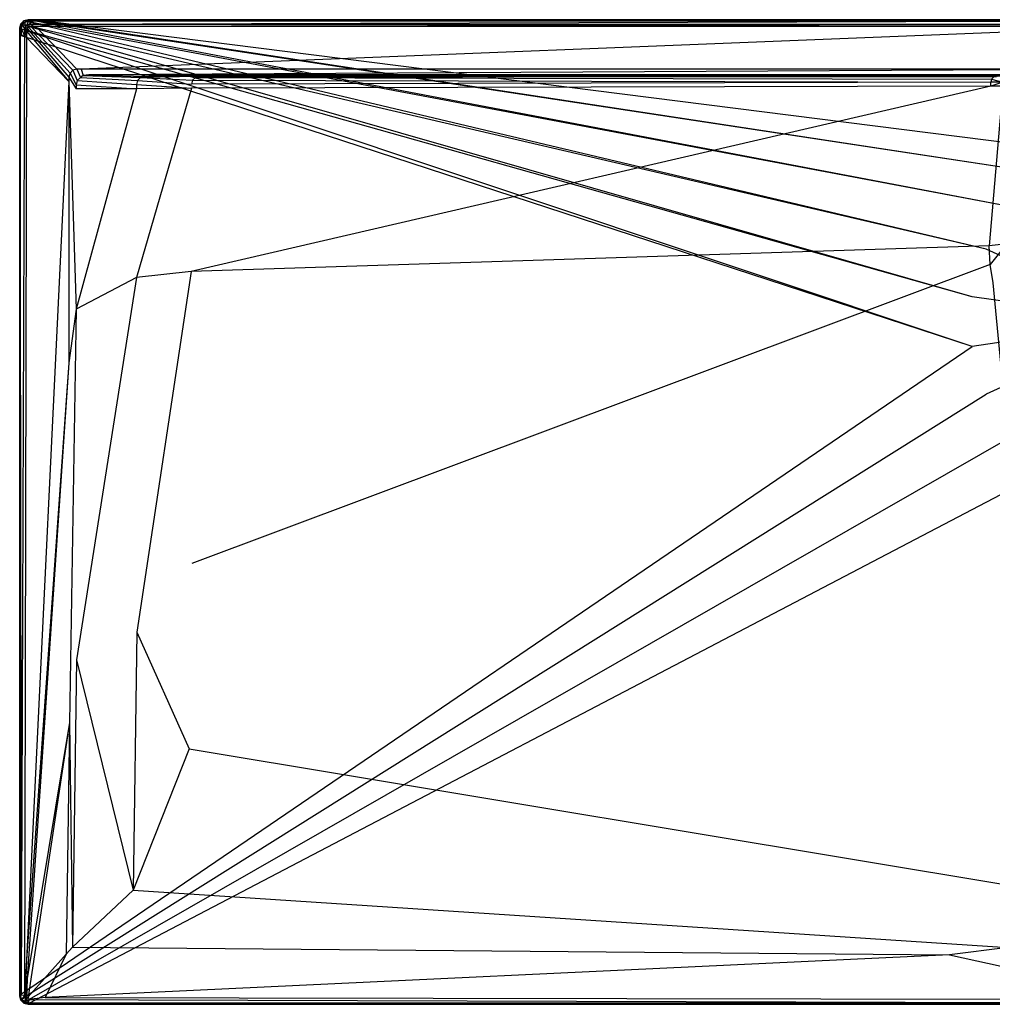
# Model space of a CAD drawing. Extents: x 0 to 1.6, y -0.7 to 0.
# Tile 1 of 8: x 0 to 0.69, y -0.7 to 0. Entities that reach past the tile are written whole.
import ezdxf

# ---------------------------------------------------------------- set-up
doc = ezdxf.new("R2010")
doc.units = 0
doc.layers.add('L1_WANNE_N_UDA1670ARA248V___0__', color=7, linetype='CONTINUOUS')

msp = doc.modelspace()

# ---------------------------------------------------------------- linework, layer by layer
at = {"layer": 'L1_WANNE_N_UDA1670ARA248V___0__', "color": 8}
for points, invisible_edges in [([(0.00301, -0.000809, 0.002101), (0.006019, 0, 0.043344), (0.006019, 0, 0.002101), (0.00301, -0.000809, 0.002101)], 13), ([(0.006019, 0, 0.043344), (0.00301, -0.000809, 0.002101), (0.00301, -0.000809, 0.043344), (0.006019, 0, 0.043344)], 14), ([(0.006019, 0), (0.003557, -0.001047), (0.00301, -0.000809), (0.006019, 0)], 13), ([(0.00301, -0.000809, 0.044495), (0.006019, 0, 0.043344), (0.00301, -0.000809, 0.043344), (0.00301, -0.000809, 0.044495)], 13), ([(0.006019, 0, 0.043344), (0.00301, -0.000809, 0.044495), (0.006019, 0, 0.044495), (0.006019, 0, 0.043344)], 14), ([(0.003567, -0.001779, 0.046974), (0.006019, 0, 0.044495), (0.00301, -0.000809, 0.044495), (0.003567, -0.001779, 0.046974)], 14), ([(0.00301, -0.000809), (0.006019, 0, 0.002101), (0.006019, 0), (0.00301, -0.000809)], 13), ([(0.006019, 0, 0.002101), (0.00301, -0.000809), (0.00301, -0.000809, 0.002101), (0.006019, 0, 0.002101)], 14), ([(0.003557, -0.001047), (0.006019, 0), (0.006609, -0.000198), (0.003557, -0.001047)], 14), ([(0.003567, -0.001779, 0.046974), (0.006156, -0.001045, 0.046974), (0.006019, 0, 0.044495), (0.003567, -0.001779, 0.046974)], 14), ([(0.006019, 0, 0.002101), (0.009779, 0), (0.006019, 0), (0.006019, 0, 0.002101)], 13), ([(0.009779, 0), (0.006019, 0, 0.002101), (0.009756, 0, 0.002101), (0.009779, 0)], 14), ([(0.009779, 0), (0.006609, -0.000198), (0.006019, 0), (0.009779, 0)], 13), ([(0.006019, 0, 0.002101), (0.009463, 0, 0.043338), (0.009756, 0, 0.002101), (0.006019, 0, 0.002101)], 13), ([(0.009463, 0, 0.043338), (0.006019, 0, 0.002101), (0.006019, 0, 0.043344), (0.009463, 0, 0.043338)], 14), ([(0.006019, 0, 0.043344), (0.009427, 0, 0.044495), (0.009463, 0, 0.043338), (0.006019, 0, 0.043344)], 13), ([(0.009427, 0, 0.044495), (0.006019, 0, 0.043344), (0.006019, 0, 0.044495), (0.009427, 0, 0.044495)], 14), ([(0.006156, -0.001045, 0.046974), (0.009427, 0, 0.044495), (0.006019, 0, 0.044495), (0.006156, -0.001045, 0.046974)], 13), ([(0.009427, 0, 0.044495), (0.006156, -0.001045, 0.046974), (0.009563, -0.001044, 0.046974), (0.009427, 0, 0.044495)], 14), ([(0.006609, -0.000198), (0.009779, 0), (0.010419, -0.000171), (0.006609, -0.000198)], 14), ([(0.009563, -0.001044, 0.046974), (0.799774, 0, 0.044495), (0.009427, 0, 0.044495), (0.009563, -0.001044, 0.046974)], 13), ([(0.799774, 0, 0.044495), (0.009463, 0, 0.043338), (0.009427, 0, 0.044495), (0.799774, 0, 0.044495)], 14), ([(0.799774, 0, 0.042676), (0.009756, 0, 0.002101), (0.009463, 0, 0.043338), (0.799774, 0, 0.042676)], 14), ([(0.009463, 0, 0.043338), (0.799774, 0, 0.044495), (0.799774, 0, 0.042676), (0.009463, 0, 0.043338)], 13), ([(0.799774, 0, 0.044495), (0.009563, -0.001044, 0.046974), (0.799774, -0.001032, 0.046974), (0.799774, 0, 0.044495)], 14), ([(0.009756, 0, 0.002101), (0.799774, 0), (0.009779, 0), (0.009756, 0, 0.002101)], 13), ([(0.799774, 0), (0.009756, 0, 0.002101), (0.799774, 0, 0.002053), (0.799774, 0)], 14), ([(0.009756, 0, 0.002101), (0.799774, 0, 0.042676), (0.799774, 0, 0.002053), (0.009756, 0, 0.002101)], 13), ([(0.799774, 0), (0.010419, -0.000171), (0.009779, 0), (0.799774, 0)], 13), ([(0.010419, -0.000171), (0.799774, 0), (0.799774, -0.000163), (0.010419, -0.000171)], 14), ([(0.000806, -0.003021, 0.043344), (0, -0.006041, 0.002101), (0, -0.006041, 0.043344), (0.000806, -0.003021, 0.043344)], 13), ([(0, -0.006041, 0.002101), (0.000806, -0.003021, 0.043344), (0.000806, -0.003021, 0.002101), (0, -0.006041, 0.002101)], 14), ([(0.000806, -0.003021), (0.000501, -0.006384), (0, -0.006041), (0.000806, -0.003021)], 13), ([(0, -0.006041, 0.044495), (0.000806, -0.003021, 0.043344), (0, -0.006041, 0.043344), (0, -0.006041, 0.044495)], 13), ([(0.000806, -0.003021, 0.043344), (0, -0.006041, 0.044495), (0.000806, -0.003021, 0.044495), (0.000806, -0.003021, 0.043344)], 14), ([(0.000806, -0.003021, 0.044495), (0, -0.006041, 0.044495), (0.001041, -0.006179, 0.046974), (0.000806, -0.003021, 0.044495)], 14), ([(0, -0.006041, 0.002101), (0.000806, -0.003021), (0, -0.006041), (0, -0.006041, 0.002101)], 13), ([(0.000806, -0.003021), (0, -0.006041, 0.002101), (0.000806, -0.003021, 0.002101), (0.000806, -0.003021)], 14), ([(0, -0.010856, 0.002101), (0, -0.006041), (0, -0.010856), (0, -0.010856, 0.002101)], 13), ([(0, -0.006041), (0, -0.010856, 0.002101), (0, -0.006041, 0.002101), (0, -0.006041)], 14), ([(0, -0.006041), (0.000501, -0.011253), (0, -0.010856), (0, -0.006041)], 13), ([(0.000501, -0.011253), (0, -0.006041), (0.000501, -0.006384), (0.000501, -0.011253)], 14), ([(0, -0.010856, 0.043344), (0, -0.006041, 0.002101), (0, -0.010856, 0.002101), (0, -0.010856, 0.043344)], 13), ([(0, -0.006041, 0.002101), (0, -0.010856, 0.043344), (0, -0.006041, 0.043344), (0, -0.006041, 0.002101)], 14), ([(0, -0.010856, 0.044495), (0.001041, -0.006179, 0.046974), (0, -0.006041, 0.044495), (0, -0.010856, 0.044495)], 14), ([(0, -0.006041, 0.044495), (0, -0.010856, 0.043344), (0, -0.010856, 0.044495), (0, -0.006041, 0.044495)], 13), ([(0, -0.010856, 0.043344), (0, -0.006041, 0.044495), (0, -0.006041, 0.043344), (0, -0.010856, 0.043344)], 14), ([(0.001041, -0.006179, 0.046974), (0, -0.010856, 0.044495), (0.001041, -0.010992, 0.046974), (0.001041, -0.006179, 0.046974)], 13), ([(0.000501, -0.006384), (0.000806, -0.003021), (0.001324, -0.003308), (0.000501, -0.006384)], 14), ([(0.001324, -0.003308), (0.677363, -0.19692), (0.000501, -0.006384), (0.001324, -0.003308)], 13), ([(0.000501, -0.006384), (0.677363, -0.232248), (0.000501, -0.011253), (0.000501, -0.006384)], 13), ([(0.677363, -0.232248), (0.000501, -0.006384), (0.677363, -0.19692), (0.677363, -0.232248)], 14), ([(0.00301, -0.000809, 0.043344), (0.000806, -0.003021, 0.002101), (0.000806, -0.003021, 0.043344), (0.00301, -0.000809, 0.043344)], 13), ([(0.000806, -0.003021, 0.002101), (0.00301, -0.000809, 0.043344), (0.00301, -0.000809, 0.002101), (0.000806, -0.003021, 0.002101)], 14), ([(0.00301, -0.000809), (0.001324, -0.003308), (0.000806, -0.003021), (0.00301, -0.000809)], 13), ([(0.000806, -0.003021, 0.044495), (0.00301, -0.000809, 0.043344), (0.000806, -0.003021, 0.043344), (0.000806, -0.003021, 0.044495)], 13), ([(0.00301, -0.000809, 0.043344), (0.000806, -0.003021, 0.044495), (0.00301, -0.000809, 0.044495), (0.00301, -0.000809, 0.043344)], 14), ([(0.000806, -0.003021, 0.044495), (0.003567, -0.001779, 0.046974), (0.00301, -0.000809, 0.044495), (0.000806, -0.003021, 0.044495)], 14), ([(0.000806, -0.003021, 0.002101), (0.00301, -0.000809), (0.000806, -0.003021), (0.000806, -0.003021, 0.002101)], 13), ([(0.00301, -0.000809), (0.000806, -0.003021, 0.002101), (0.00301, -0.000809, 0.002101), (0.00301, -0.000809)], 14), ([(0.003567, -0.001779, 0.046974), (0.000806, -0.003021, 0.044495), (0.001772, -0.00358, 0.046974), (0.003567, -0.001779, 0.046974)], 13), ([(0.000806, -0.003021, 0.044495), (0.001041, -0.006179, 0.046974), (0.001772, -0.00358, 0.046974), (0.000806, -0.003021, 0.044495)], 14), ([(0.003511, -0.006505, 0.048), (0.001772, -0.00358, 0.046974), (0.001041, -0.006179, 0.046974), (0.003511, -0.006505, 0.048)], 13), ([(0.003511, -0.011314, 0.048), (0.001041, -0.006179, 0.046974), (0.001041, -0.010992, 0.046974), (0.003511, -0.011314, 0.048)], 13), ([(0.001041, -0.006179, 0.046974), (0.003511, -0.011314, 0.048), (0.003511, -0.006505, 0.048), (0.001041, -0.006179, 0.046974)], 14), ([(0.001324, -0.003308), (0.00301, -0.000809), (0.003557, -0.001047), (0.001324, -0.003308)], 14), ([(0.003557, -0.001047), (0.68728, -0.163024), (0.001324, -0.003308), (0.003557, -0.001047)], 13), ([(0.677363, -0.19692), (0.001324, -0.003308), (0.68728, -0.163024), (0.677363, -0.19692)], 14), ([(0.003955, -0.004845, 0.048), (0.003567, -0.001779, 0.046974), (0.001772, -0.00358, 0.046974), (0.003955, -0.004845, 0.048)], 13), ([(0.001772, -0.00358, 0.046974), (0.003511, -0.006505, 0.048), (0.003955, -0.004845, 0.048), (0.001772, -0.00358, 0.046974)], 14), ([(0.004935, -0.008053, 0.048), (0.003955, -0.004845, 0.048), (0.003511, -0.006505, 0.048), (0.004935, -0.008053, 0.048)], 13), ([(0.004935, -0.012702, 0.048), (0.003511, -0.006505, 0.048), (0.003511, -0.011314, 0.048), (0.004935, -0.012702, 0.048)], 13), ([(0.003511, -0.006505, 0.048), (0.004935, -0.012702, 0.048), (0.004935, -0.008053, 0.048), (0.003511, -0.006505, 0.048)], 14), ([(0.006609, -0.000198), (0.70631, -0.133304), (0.003557, -0.001047), (0.006609, -0.000198)], 13), ([(0.68728, -0.163024), (0.003557, -0.001047), (0.70631, -0.133304), (0.68728, -0.163024)], 14), ([(0.004827, -0.003969, 0.048), (0.006156, -0.001045, 0.046974), (0.003567, -0.001779, 0.046974), (0.004827, -0.003969, 0.048)], 13), ([(0.003567, -0.001779, 0.046974), (0.003955, -0.004845, 0.048), (0.004827, -0.003969, 0.048), (0.003567, -0.001779, 0.046974)], 14), ([(0.005392, -0.00634, 0.048), (0.004827, -0.003969, 0.048), (0.003955, -0.004845, 0.048), (0.005392, -0.00634, 0.048)], 13), ([(0.003955, -0.004845, 0.048), (0.004935, -0.008053, 0.048), (0.005392, -0.00634, 0.048), (0.003955, -0.004845, 0.048)], 14), ([(0.006156, -0.001045, 0.046974), (0.004827, -0.003969, 0.048), (0.006482, -0.003524, 0.048), (0.006156, -0.001045, 0.046974)], 14), ([(0.006317, -0.005412, 0.048), (0.006482, -0.003524, 0.048), (0.004827, -0.003969, 0.048), (0.006317, -0.005412, 0.048)], 13), ([(0.004827, -0.003969, 0.048), (0.005392, -0.00634, 0.048), (0.006317, -0.005412, 0.048), (0.004827, -0.003969, 0.048)], 14), ([(0.035044, -0.040787, 0.048), (0.005392, -0.00634, 0.048), (0.004935, -0.008053, 0.048), (0.035044, -0.040787, 0.048)], 13), ([(0.0358, -0.037955, 0.048), (0.006317, -0.005412, 0.048), (0.005392, -0.00634, 0.048), (0.0358, -0.037955, 0.048)], 13), ([(0.005392, -0.00634, 0.048), (0.035044, -0.040787, 0.048), (0.0358, -0.037955, 0.048), (0.005392, -0.00634, 0.048)], 14), ([(0.006482, -0.003524, 0.048), (0.009563, -0.001044, 0.046974), (0.006156, -0.001045, 0.046974), (0.006482, -0.003524, 0.048)], 13), ([(0.006482, -0.003524, 0.048), (0.006317, -0.005412, 0.048), (0.008024, -0.004953, 0.048), (0.006482, -0.003524, 0.048)], 14), ([(0.037818, -0.035929, 0.048), (0.008024, -0.004953, 0.048), (0.006317, -0.005412, 0.048), (0.037818, -0.035929, 0.048)], 13), ([(0.006317, -0.005412, 0.048), (0.0358, -0.037955, 0.048), (0.037818, -0.035929, 0.048), (0.006317, -0.005412, 0.048)], 14), ([(0.009563, -0.001044, 0.046974), (0.006482, -0.003524, 0.048), (0.009885, -0.003524, 0.048), (0.009563, -0.001044, 0.046974)], 14), ([(0.008024, -0.004953, 0.048), (0.009885, -0.003524, 0.048), (0.006482, -0.003524, 0.048), (0.008024, -0.004953, 0.048)], 13), ([(0.010419, -0.000171), (0.732913, -0.11017), (0.006609, -0.000198), (0.010419, -0.000171)], 13), ([(0.70631, -0.133304), (0.006609, -0.000198), (0.732913, -0.11017), (0.70631, -0.133304)], 14), ([(0.009885, -0.003524, 0.048), (0.008024, -0.004953, 0.048), (0.011414, -0.004953, 0.048), (0.009885, -0.003524, 0.048)], 14), ([(0.04064, -0.035171, 0.048), (0.011414, -0.004953, 0.048), (0.008024, -0.004953, 0.048), (0.04064, -0.035171, 0.048)], 13), ([(0.008024, -0.004953, 0.048), (0.037818, -0.035929, 0.048), (0.04064, -0.035171, 0.048), (0.008024, -0.004953, 0.048)], 14), ([(0.009885, -0.003524, 0.048), (0.799774, -0.001032, 0.046974), (0.009563, -0.001044, 0.046974), (0.009885, -0.003524, 0.048)], 13), ([(0.799774, -0.001032, 0.046974), (0.009885, -0.003524, 0.048), (0.799774, -0.003524, 0.048), (0.799774, -0.001032, 0.046974)], 14), ([(0.011414, -0.004953, 0.048), (0.799774, -0.003524, 0.048), (0.009885, -0.003524, 0.048), (0.011414, -0.004953, 0.048)], 13), ([(0.799774, -0.000163), (0.764932, -0.095494), (0.010419, -0.000171), (0.799774, -0.000163)], 13), ([(0.732913, -0.11017), (0.010419, -0.000171), (0.764932, -0.095494), (0.732913, -0.11017)], 14), ([(0.799774, -0.003524, 0.048), (0.011414, -0.004953, 0.048), (0.799774, -0.004953, 0.048), (0.799774, -0.003524, 0.048)], 14), ([(0.043749, -0.035171, 0.048), (0.799774, -0.004953, 0.048), (0.011414, -0.004953, 0.048), (0.043749, -0.035171, 0.048)], 13), ([(0.011414, -0.004953, 0.048), (0.04064, -0.035171, 0.048), (0.043749, -0.035171, 0.048), (0.011414, -0.004953, 0.048)], 14), ([(0.799774, -0.004953, 0.048), (0.043749, -0.035171, 0.048), (0.799774, -0.035171, 0.048), (0.799774, -0.004953, 0.048)], 14), ([(0, -0.010856, 0.002101), (0, -0.693959), (0, -0.693959, 0.002101), (0, -0.010856, 0.002101)], 13), ([(0, -0.693959), (0, -0.010856, 0.002101), (0, -0.010856), (0, -0.693959)], 14), ([(0.000501, -0.011253), (0, -0.693959), (0, -0.010856), (0.000501, -0.011253)], 13), ([(0, -0.010856, 0.043344), (0, -0.693959, 0.002101), (0, -0.693959, 0.043344), (0, -0.010856, 0.043344)], 13), ([(0, -0.693959, 0.002101), (0, -0.010856, 0.043344), (0, -0.010856, 0.002101), (0, -0.693959, 0.002101)], 14), ([(0.001041, -0.693821, 0.046974), (0, -0.010856, 0.044495), (0, -0.693959, 0.044495), (0.001041, -0.693821, 0.046974)], 13), ([(0, -0.010856, 0.044495), (0.001041, -0.693821, 0.046974), (0.001041, -0.010992, 0.046974), (0, -0.010856, 0.044495)], 14), ([(0, -0.693959, 0.044495), (0, -0.010856, 0.043344), (0, -0.693959, 0.043344), (0, -0.693959, 0.044495)], 13), ([(0, -0.010856, 0.043344), (0, -0.693959, 0.044495), (0, -0.010856, 0.044495), (0, -0.010856, 0.043344)], 14), ([(0, -0.693959), (0.000501, -0.011253), (0.000519, -0.693001), (0, -0.693959)], 14), ([(0.677363, -0.232248), (0.000519, -0.693001), (0.000501, -0.011253), (0.677363, -0.232248)], 13), ([(0.001041, -0.693821, 0.046974), (0.003511, -0.011314, 0.048), (0.001041, -0.010992, 0.046974), (0.001041, -0.693821, 0.046974)], 13), ([(0.003511, -0.011314, 0.048), (0.001041, -0.693821, 0.046974), (0.003511, -0.693495, 0.048), (0.003511, -0.011314, 0.048)], 14), ([(0.003511, -0.693495, 0.048), (0.004935, -0.012702, 0.048), (0.003511, -0.011314, 0.048), (0.003511, -0.693495, 0.048)], 13), ([(0.004935, -0.012702, 0.048), (0.003511, -0.693495, 0.048), (0.004935, -0.668652, 0.048), (0.004935, -0.012702, 0.048)], 14), ([(0.035044, -0.043913, 0.048), (0.004935, -0.008053, 0.048), (0.004935, -0.012702, 0.048), (0.035044, -0.043913, 0.048)], 13), ([(0.004935, -0.008053, 0.048), (0.035044, -0.043913, 0.048), (0.035044, -0.040787, 0.048), (0.004935, -0.008053, 0.048)], 14), ([(0.004935, -0.668652, 0.048), (0.035044, -0.043913, 0.048), (0.004935, -0.012702, 0.048), (0.004935, -0.668652, 0.048)], 13), ([(0.040129, -0.046316, 0.048), (0.0358, -0.037955, 0.048), (0.035044, -0.040787, 0.048), (0.040129, -0.046316, 0.048)], 13), ([(0.040129, -0.049184, 0.048), (0.035044, -0.040787, 0.048), (0.035044, -0.043913, 0.048), (0.040129, -0.049184, 0.048)], 13), ([(0.035044, -0.040787, 0.048), (0.040129, -0.049184, 0.048), (0.040129, -0.046316, 0.048), (0.035044, -0.040787, 0.048)], 14), ([(0.040936, -0.043295, 0.048), (0.037818, -0.035929, 0.048), (0.0358, -0.037955, 0.048), (0.040936, -0.043295, 0.048)], 13), ([(0.0358, -0.037955, 0.048), (0.040129, -0.046316, 0.048), (0.040936, -0.043295, 0.048), (0.0358, -0.037955, 0.048)], 14), ([(0.043139, -0.041084, 0.048), (0.04064, -0.035171, 0.048), (0.037818, -0.035929, 0.048), (0.043139, -0.041084, 0.048)], 13), ([(0.037818, -0.035929, 0.048), (0.040936, -0.043295, 0.048), (0.043139, -0.041084, 0.048), (0.037818, -0.035929, 0.048)], 14), ([(0.04064, -0.035171, 0.048), (0.043139, -0.041084, 0.048), (0.045231, -0.039704, 0.048), (0.04064, -0.035171, 0.048)], 14), ([(0.045231, -0.039704, 0.048), (0.043749, -0.035171, 0.048), (0.04064, -0.035171, 0.048), (0.045231, -0.039704, 0.048)], 13), ([(0.083796, -0.043228, 0.047863), (0.043139, -0.041084, 0.048), (0.040936, -0.043295, 0.048), (0.083796, -0.043228, 0.047863)], 13), ([(0.08595, -0.041066, 0.047862), (0.045231, -0.039704, 0.048), (0.043139, -0.041084, 0.048), (0.08595, -0.041066, 0.047862)], 13), ([(0.043139, -0.041084, 0.048), (0.083796, -0.043228, 0.047863), (0.08595, -0.041066, 0.047862), (0.043139, -0.041084, 0.048)], 14), ([(0.04921, -0.039196, 0.048), (0.799774, -0.035171, 0.048), (0.043749, -0.035171, 0.048), (0.04921, -0.039196, 0.048)], 13), ([(0.043749, -0.035171, 0.048), (0.045231, -0.039704, 0.048), (0.04921, -0.039196, 0.048), (0.043749, -0.035171, 0.048)], 14), ([(0.088892, -0.040275, 0.047861), (0.04921, -0.039196, 0.048), (0.045231, -0.039704, 0.048), (0.088892, -0.040275, 0.047861)], 13), ([(0.045231, -0.039704, 0.048), (0.08595, -0.041066, 0.047862), (0.088892, -0.040275, 0.047861), (0.045231, -0.039704, 0.048)], 14), ([(0.799774, -0.035171, 0.048), (0.04921, -0.039196, 0.048), (0.799774, -0.0393, 0.048), (0.799774, -0.035171, 0.048)], 14), ([(0.799774, -0.0393, 0.048), (0.04921, -0.039196, 0.048), (0.799774, -0.040275, 0.047301), (0.799774, -0.0393, 0.048)], 14), ([(0.799774, -0.040275, 0.047301), (0.04921, -0.039196, 0.048), (0.091804, -0.039905, 0.047861), (0.799774, -0.040275, 0.047301)], 14), ([(0.04921, -0.039196, 0.048), (0.088892, -0.040275, 0.047861), (0.091804, -0.039905, 0.047861), (0.04921, -0.039196, 0.048)], 14), ([(0.12289, -0.043062, 0.046047), (0.08595, -0.041066, 0.047862), (0.083796, -0.043228, 0.047863), (0.12289, -0.043062, 0.046047)], 13), ([(0.1277, -0.040275, 0.046111), (0.088892, -0.040275, 0.047861), (0.08595, -0.041066, 0.047862), (0.1277, -0.040275, 0.046111)], 14), ([(0.1277, -0.040275, 0.046111), (0.08595, -0.041066, 0.047862), (0.124923, -0.041021, 0.046042), (0.1277, -0.040275, 0.046111)], 14), ([(0.08595, -0.041066, 0.047862), (0.12289, -0.043062, 0.046047), (0.124923, -0.041021, 0.046042), (0.08595, -0.041066, 0.047862)], 14), ([(0.130242, -0.039971, 0.046228), (0.091804, -0.039905, 0.047861), (0.088892, -0.040275, 0.047861), (0.130242, -0.039971, 0.046228)], 14), ([(0.130242, -0.039971, 0.046228), (0.088892, -0.040275, 0.047861), (0.1277, -0.040275, 0.046111), (0.130242, -0.039971, 0.046228)], 14), ([(0.091804, -0.039905, 0.047861), (0.799774, -0.040275, 0.04584), (0.799774, -0.040275, 0.047301), (0.091804, -0.039905, 0.047861)], 14), ([(0.091804, -0.039905, 0.047861), (0.130242, -0.039971, 0.046228), (0.799774, -0.040275, 0.04584), (0.091804, -0.039905, 0.047861)], 14), ([(0.691053, -0.04234, 0.038161), (0.124923, -0.041021, 0.046042), (0.12289, -0.043062, 0.046047), (0.691053, -0.04234, 0.038161)], 13), ([(0.694618, -0.040275, 0.038516), (0.1277, -0.040275, 0.046111), (0.124923, -0.041021, 0.046042), (0.694618, -0.040275, 0.038516)], 14), ([(0.694618, -0.040275, 0.038516), (0.124923, -0.041021, 0.046042), (0.69256, -0.040828, 0.038143), (0.694618, -0.040275, 0.038516)], 14), ([(0.124923, -0.041021, 0.046042), (0.691053, -0.04234, 0.038161), (0.69256, -0.040828, 0.038143), (0.124923, -0.041021, 0.046042)], 14), ([(0.695558, -0.04026, 0.039699), (0.130242, -0.039971, 0.046228), (0.1277, -0.040275, 0.046111), (0.695558, -0.04026, 0.039699)], 14), ([(0.1277, -0.040275, 0.046111), (0.694618, -0.040275, 0.038516), (0.695558, -0.04026, 0.039699), (0.1277, -0.040275, 0.046111)], 14), ([(0.130242, -0.039971, 0.046228), (0.799774, -0.040275, 0.040248), (0.799774, -0.040275, 0.04584), (0.130242, -0.039971, 0.046228)], 14), ([(0.130242, -0.039971, 0.046228), (0.695558, -0.04026, 0.039699), (0.799774, -0.040275, 0.040248), (0.130242, -0.039971, 0.046228)], 14), ([(0.699542, -0.042304, 0.037767), (0.69256, -0.040828, 0.038143), (0.691053, -0.04234, 0.038161), (0.699542, -0.042304, 0.037767)], 13), ([(0.035044, -0.043913, 0.048), (0.004935, -0.668652, 0.048), (0.035044, -0.244054, 0.048), (0.035044, -0.043913, 0.048)], 14), ([(0.040129, -0.205823, 0.048), (0.035044, -0.043913, 0.048), (0.035044, -0.244054, 0.048), (0.040129, -0.205823, 0.048)], 13), ([(0.035044, -0.043913, 0.048), (0.040129, -0.205823, 0.048), (0.040129, -0.049184, 0.048), (0.035044, -0.043913, 0.048)], 14), ([(0.083007, -0.046181, 0.047865), (0.040936, -0.043295, 0.048), (0.040129, -0.046316, 0.048), (0.083007, -0.046181, 0.047865)], 13), ([(0.040129, -0.046316, 0.048), (0.083007, -0.049053, 0.047867), (0.083007, -0.046181, 0.047865), (0.040129, -0.046316, 0.048)], 14), ([(0.083007, -0.049053, 0.047867), (0.040129, -0.046316, 0.048), (0.040129, -0.049184, 0.048), (0.083007, -0.049053, 0.047867)], 13), ([(0.040936, -0.043295, 0.048), (0.083007, -0.046181, 0.047865), (0.083796, -0.043228, 0.047863), (0.040936, -0.043295, 0.048)], 14), ([(0.122146, -0.045848, 0.046051), (0.083796, -0.043228, 0.047863), (0.083007, -0.046181, 0.047865), (0.122146, -0.045848, 0.046051)], 13), ([(0.083007, -0.046181, 0.047865), (0.122146, -0.04873, 0.04606), (0.122146, -0.045848, 0.046051), (0.083007, -0.046181, 0.047865)], 14), ([(0.122146, -0.04873, 0.04606), (0.083007, -0.046181, 0.047865), (0.083007, -0.049053, 0.047867), (0.122146, -0.04873, 0.04606)], 13), ([(0.122146, -0.04873, 0.04606), (0.083007, -0.049053, 0.047867), (0.083007, -0.183249, 0.047968), (0.122146, -0.04873, 0.04606)], 14), ([(0.122146, -0.04873, 0.04606), (0.083007, -0.183249, 0.047968), (0.121953, -0.179052, 0.046398), (0.122146, -0.04873, 0.04606)], 14), ([(0.083796, -0.043228, 0.047863), (0.122146, -0.045848, 0.046051), (0.12289, -0.043062, 0.046047), (0.083796, -0.043228, 0.047863)], 14), ([(0.690501, -0.047326, 0.038214), (0.122146, -0.04873, 0.04606), (0.121953, -0.179052, 0.046398), (0.690501, -0.047326, 0.038214)], 14), ([(0.690501, -0.047326, 0.038214), (0.121953, -0.179052, 0.046398), (0.689469, -0.160836, 0.039585), (0.690501, -0.047326, 0.038214)], 14), ([(0.690501, -0.044406, 0.038178), (0.12289, -0.043062, 0.046047), (0.122146, -0.045848, 0.046051), (0.690501, -0.044406, 0.038178)], 13), ([(0.690501, -0.044406, 0.038178), (0.122146, -0.045848, 0.046051), (0.122146, -0.04873, 0.04606), (0.690501, -0.044406, 0.038178)], 14), ([(0.690501, -0.047326, 0.038214), (0.690501, -0.044406, 0.038178), (0.122146, -0.04873, 0.04606), (0.690501, -0.047326, 0.038214)], 14), ([(0.12289, -0.043062, 0.046047), (0.690501, -0.044406, 0.038178), (0.691053, -0.04234, 0.038161), (0.12289, -0.043062, 0.046047)], 14), ([(0.699, -0.047256, 0.037822), (0.690501, -0.047326, 0.038214), (0.689469, -0.160836, 0.039585), (0.699, -0.047256, 0.037822)], 14), ([(0.699, -0.047256, 0.037822), (0.689469, -0.160836, 0.039585), (0.697926, -0.159925, 0.039244), (0.699, -0.047256, 0.037822)], 14), ([(0.699, -0.044334, 0.037784), (0.691053, -0.04234, 0.038161), (0.690501, -0.044406, 0.038178), (0.699, -0.044334, 0.037784)], 13), ([(0.690501, -0.047326, 0.038214), (0.699, -0.044334, 0.037784), (0.690501, -0.044406, 0.038178), (0.690501, -0.047326, 0.038214)], 13), ([(0.699, -0.044334, 0.037784), (0.690501, -0.047326, 0.038214), (0.699, -0.047256, 0.037822), (0.699, -0.044334, 0.037784)], 14), ([(0.691053, -0.04234, 0.038161), (0.699, -0.044334, 0.037784), (0.699542, -0.042304, 0.037767), (0.691053, -0.04234, 0.038161)], 14), ([(0.083007, -0.049053, 0.047867), (0.040129, -0.049184, 0.048), (0.040129, -0.205823, 0.048), (0.083007, -0.049053, 0.047867)], 14), ([(0.083007, -0.049053, 0.047867), (0.040129, -0.205823, 0.048), (0.083007, -0.183249, 0.047968), (0.083007, -0.049053, 0.047867)], 14), ([(0.799774, -0.214584), (0.68728, -0.163024), (0.70631, -0.133304), (0.799774, -0.214584)], 14), ([(0.689469, -0.160836, 0.039585), (0.121953, -0.179052, 0.046398), (0.122378, -0.386516, 0.046402), (0.689469, -0.160836, 0.039585)], 14), ([(0.690119, -0.173973, 0.0396), (0.689469, -0.160836, 0.039585), (0.122378, -0.386516, 0.046402), (0.690119, -0.173973, 0.0396)], 14), ([(0.697926, -0.159925, 0.039244), (0.689469, -0.160836, 0.039585), (0.690119, -0.173973, 0.0396), (0.697926, -0.159925, 0.039244)], 14), ([(0.698588, -0.163339, 0.03926), (0.697926, -0.159925, 0.039244), (0.690119, -0.173973, 0.0396), (0.698588, -0.163339, 0.03926)], 14), ([(0.799774, -0.214584), (0.677363, -0.19692), (0.68728, -0.163024), (0.799774, -0.214584)], 14), ([(0.698588, -0.163339, 0.03926), (0.690119, -0.173973, 0.0396), (0.69216, -0.187138, 0.039618), (0.698588, -0.163339, 0.03926)], 14), ([(0.690119, -0.173973, 0.0396), (0.122378, -0.386516, 0.046402), (0.120608, -0.518347, 0.046406), (0.690119, -0.173973, 0.0396)], 14), ([(0.69216, -0.187138, 0.039618), (0.690119, -0.173973, 0.0396), (0.120608, -0.518347, 0.046406), (0.69216, -0.187138, 0.039618)], 14), ([(0.083381, -0.435485, 0.047969), (0.121953, -0.179052, 0.046398), (0.083007, -0.183249, 0.047968), (0.083381, -0.435485, 0.047969)], 13), ([(0.121953, -0.179052, 0.046398), (0.083381, -0.435485, 0.047969), (0.122378, -0.386516, 0.046402), (0.121953, -0.179052, 0.046398)], 14), ([(0.040491, -0.455125, 0.048), (0.083007, -0.183249, 0.047968), (0.040129, -0.205823, 0.048), (0.040491, -0.455125, 0.048)], 13), ([(0.083007, -0.183249, 0.047968), (0.040491, -0.455125, 0.048), (0.083381, -0.435485, 0.047969), (0.083007, -0.183249, 0.047968)], 14), ([(0.72369, -0.518828, 0.046421), (0.69216, -0.187138, 0.039618), (0.120608, -0.518347, 0.046406), (0.72369, -0.518828, 0.046421)], 14), ([(0.799774, -0.214584), (0.677363, -0.232248), (0.677363, -0.19692), (0.799774, -0.214584)], 14), ([(0.035417, -0.499666, 0.048), (0.040129, -0.205823, 0.048), (0.035044, -0.244054, 0.048), (0.035417, -0.499666, 0.048)], 13), ([(0.040129, -0.205823, 0.048), (0.035417, -0.499666, 0.048), (0.040491, -0.455125, 0.048), (0.040129, -0.205823, 0.048)], 14), ([(0.799774, -0.214584), (0.68728, -0.266145), (0.677363, -0.232248), (0.799774, -0.214584)], 14), ([(0.799774, -0.214584), (0.70631, -0.295864), (0.68728, -0.266145), (0.799774, -0.214584)], 14), ([(0.000519, -0.693001), (0.677363, -0.232248), (0.68728, -0.266145), (0.000519, -0.693001)], 14), ([(0.005375, -0.681722, 0.048), (0.035044, -0.244054, 0.048), (0.004935, -0.668652, 0.048), (0.005375, -0.681722, 0.048)], 13), ([(0.035044, -0.244054, 0.048), (0.005375, -0.681722, 0.048), (0.035417, -0.499666, 0.048), (0.035044, -0.244054, 0.048)], 14), ([(0.68728, -0.266145), (0.001358, -0.69607), (0.000519, -0.693001), (0.68728, -0.266145)], 13), ([(0.001358, -0.69607), (0.68728, -0.266145), (0.70631, -0.295864), (0.001358, -0.69607)], 14), ([(0.70631, -0.295864), (0.003605, -0.698318), (0.001358, -0.69607), (0.70631, -0.295864)], 13), ([(0.003605, -0.698318), (0.70631, -0.295864), (0.732913, -0.318999), (0.003605, -0.698318)], 14), ([(0.732913, -0.318999), (0.006667, -0.699153), (0.003605, -0.698318), (0.732913, -0.318999)], 13), ([(0.006667, -0.699153), (0.732913, -0.318999), (0.764932, -0.333675), (0.006667, -0.699153)], 14), ([(0.764932, -0.333675), (0.799774, -0.699162), (0.006667, -0.699153), (0.764932, -0.333675)], 13), ([(0.083381, -0.435485, 0.047969), (0.120608, -0.518347, 0.046406), (0.122378, -0.386516, 0.046402), (0.083381, -0.435485, 0.047969)], 14), ([(0.040491, -0.455125, 0.048), (0.080734, -0.618962, 0.04797), (0.083381, -0.435485, 0.047969), (0.040491, -0.455125, 0.048)], 14), ([(0.120608, -0.518347, 0.046406), (0.083381, -0.435485, 0.047969), (0.080734, -0.618962, 0.04797), (0.120608, -0.518347, 0.046406)], 13), ([(0.035417, -0.499666, 0.048), (0.037548, -0.65926, 0.048), (0.040491, -0.455125, 0.048), (0.035417, -0.499666, 0.048)], 14), ([(0.080734, -0.618962, 0.04797), (0.040491, -0.455125, 0.048), (0.037548, -0.65926, 0.048), (0.080734, -0.618962, 0.04797)], 13), ([(0.006099, -0.694601, 0.048), (0.035417, -0.499666, 0.048), (0.005375, -0.681722, 0.048), (0.006099, -0.694601, 0.048)], 13), ([(0.035417, -0.499666, 0.048), (0.006099, -0.694601, 0.048), (0.033004, -0.664367, 0.048), (0.035417, -0.499666, 0.048)], 14), ([(0.037548, -0.65926, 0.048), (0.035417, -0.499666, 0.048), (0.033004, -0.664367, 0.048), (0.037548, -0.65926, 0.048)], 13), ([(0.727987, -0.619433, 0.047971), (0.120608, -0.518347, 0.046406), (0.080734, -0.618962, 0.04797), (0.727987, -0.619433, 0.047971)], 13), ([(0.120608, -0.518347, 0.046406), (0.727987, -0.619433, 0.047971), (0.72369, -0.518828, 0.046421), (0.120608, -0.518347, 0.046406)], 14), ([(0.702532, -0.659725, 0.048), (0.080734, -0.618962, 0.04797), (0.037548, -0.65926, 0.048), (0.702532, -0.659725, 0.048)], 13), ([(0.080734, -0.618962, 0.04797), (0.702532, -0.659725, 0.048), (0.727987, -0.619433, 0.047971), (0.080734, -0.618962, 0.04797)], 14), ([(0.018051, -0.695047, 0.048), (0.033004, -0.664367, 0.048), (0.006099, -0.694601, 0.048), (0.018051, -0.695047, 0.048)], 13), ([(0.033004, -0.664367, 0.048), (0.018051, -0.695047, 0.048), (0.661206, -0.664829, 0.048), (0.033004, -0.664367, 0.048)], 14), ([(0.799774, -0.695047, 0.048), (0.661206, -0.664829, 0.048), (0.018051, -0.695047, 0.048), (0.799774, -0.695047, 0.048)], 13), ([(0.661206, -0.664829, 0.048), (0.037548, -0.65926, 0.048), (0.033004, -0.664367, 0.048), (0.661206, -0.664829, 0.048)], 13), ([(0.037548, -0.65926, 0.048), (0.661206, -0.664829, 0.048), (0.702532, -0.659725, 0.048), (0.037548, -0.65926, 0.048)], 14), ([(0.799774, -0.664829, 0.048), (0.702532, -0.659725, 0.048), (0.661206, -0.664829, 0.048), (0.799774, -0.664829, 0.048)], 13), ([(0.661206, -0.664829, 0.048), (0.799774, -0.695047, 0.048), (0.799774, -0.664829, 0.048), (0.661206, -0.664829, 0.048)], 14), ([(0.003955, -0.695155, 0.048), (0.004935, -0.668652, 0.048), (0.003511, -0.693495, 0.048), (0.003955, -0.695155, 0.048)], 13), ([(0.004935, -0.668652, 0.048), (0.003955, -0.695155, 0.048), (0.005375, -0.681722, 0.048), (0.004935, -0.668652, 0.048)], 14), ([(0.004827, -0.696031, 0.048), (0.005375, -0.681722, 0.048), (0.003955, -0.695155, 0.048), (0.004827, -0.696031, 0.048)], 13), ([(0.005375, -0.681722, 0.048), (0.004827, -0.696031, 0.048), (0.006099, -0.694601, 0.048), (0.005375, -0.681722, 0.048)], 14), ([(0.000519, -0.693001), (0.000806, -0.696979), (0, -0.693959), (0.000519, -0.693001)], 13), ([(0.001041, -0.693821, 0.046974), (0, -0.693959, 0.044495), (0.001772, -0.69642, 0.046974), (0.001041, -0.693821, 0.046974)], 14), ([(0, -0.693959, 0.002101), (0.000806, -0.696979), (0.000806, -0.696979, 0.002101), (0, -0.693959, 0.002101)], 13), ([(0.000806, -0.696979), (0, -0.693959, 0.002101), (0, -0.693959), (0.000806, -0.696979)], 14), ([(0, -0.693959, 0.043344), (0.000806, -0.696979, 0.002101), (0.000806, -0.696979, 0.043344), (0, -0.693959, 0.043344)], 13), ([(0.000806, -0.696979, 0.002101), (0, -0.693959, 0.043344), (0, -0.693959, 0.002101), (0.000806, -0.696979, 0.002101)], 14), ([(0, -0.693959, 0.044495), (0.000806, -0.696979, 0.044495), (0.001772, -0.69642, 0.046974), (0, -0.693959, 0.044495)], 14), ([(0.000806, -0.696979, 0.044495), (0, -0.693959, 0.043344), (0.000806, -0.696979, 0.043344), (0.000806, -0.696979, 0.044495)], 13), ([(0, -0.693959, 0.043344), (0.000806, -0.696979, 0.044495), (0, -0.693959, 0.044495), (0, -0.693959, 0.043344)], 14), ([(0.000806, -0.696979), (0.000519, -0.693001), (0.001358, -0.69607), (0.000806, -0.696979)], 14), ([(0.001358, -0.69607), (0.00301, -0.699191), (0.000806, -0.696979), (0.001358, -0.69607)], 13), ([(0.000806, -0.696979, 0.044495), (0.003567, -0.698222, 0.046974), (0.001772, -0.69642, 0.046974), (0.000806, -0.696979, 0.044495)], 14), ([(0.000806, -0.696979, 0.002101), (0.00301, -0.699191), (0.00301, -0.699191, 0.002101), (0.000806, -0.696979, 0.002101)], 13), ([(0.00301, -0.699191), (0.000806, -0.696979, 0.002101), (0.000806, -0.696979), (0.00301, -0.699191)], 14), ([(0.000806, -0.696979, 0.043344), (0.00301, -0.699191, 0.002101), (0.00301, -0.699191, 0.043344), (0.000806, -0.696979, 0.043344)], 13), ([(0.00301, -0.699191, 0.002101), (0.000806, -0.696979, 0.043344), (0.000806, -0.696979, 0.002101), (0.00301, -0.699191, 0.002101)], 14), ([(0.003567, -0.698222, 0.046974), (0.000806, -0.696979, 0.044495), (0.00301, -0.699191, 0.044495), (0.003567, -0.698222, 0.046974)], 13), ([(0.00301, -0.699191, 0.044495), (0.000806, -0.696979, 0.043344), (0.00301, -0.699191, 0.043344), (0.00301, -0.699191, 0.044495)], 13), ([(0.000806, -0.696979, 0.043344), (0.00301, -0.699191, 0.044495), (0.000806, -0.696979, 0.044495), (0.000806, -0.696979, 0.043344)], 14), ([(0.001772, -0.69642, 0.046974), (0.003511, -0.693495, 0.048), (0.001041, -0.693821, 0.046974), (0.001772, -0.69642, 0.046974)], 13), ([(0.00301, -0.699191), (0.001358, -0.69607), (0.003605, -0.698318), (0.00301, -0.699191)], 14), ([(0.003511, -0.693495, 0.048), (0.001772, -0.69642, 0.046974), (0.003955, -0.695155, 0.048), (0.003511, -0.693495, 0.048)], 14), ([(0.003567, -0.698222, 0.046974), (0.003955, -0.695155, 0.048), (0.001772, -0.69642, 0.046974), (0.003567, -0.698222, 0.046974)], 13), ([(0.006156, -0.698955, 0.046974), (0.003567, -0.698222, 0.046974), (0.00301, -0.699191, 0.044495), (0.006156, -0.698955, 0.046974)], 14), ([(0.003605, -0.698318), (0.006019, -0.7), (0.00301, -0.699191), (0.003605, -0.698318)], 13), ([(0.006156, -0.698955, 0.046974), (0.00301, -0.699191, 0.044495), (0.006019, -0.7, 0.044495), (0.006156, -0.698955, 0.046974)], 14), ([(0.006019, -0.7), (0.00301, -0.699191, 0.002101), (0.00301, -0.699191), (0.006019, -0.7)], 13), ([(0.00301, -0.699191, 0.002101), (0.006019, -0.7), (0.006019, -0.7, 0.002101), (0.00301, -0.699191, 0.002101)], 14), ([(0.006019, -0.7, 0.043344), (0.00301, -0.699191, 0.002101), (0.006019, -0.7, 0.002101), (0.006019, -0.7, 0.043344)], 13), ([(0.00301, -0.699191, 0.002101), (0.006019, -0.7, 0.043344), (0.00301, -0.699191, 0.043344), (0.00301, -0.699191, 0.002101)], 14), ([(0.006019, -0.7, 0.044495), (0.00301, -0.699191, 0.043344), (0.006019, -0.7, 0.043344), (0.006019, -0.7, 0.044495)], 13), ([(0.00301, -0.699191, 0.043344), (0.006019, -0.7, 0.044495), (0.00301, -0.699191, 0.044495), (0.00301, -0.699191, 0.043344)], 14), ([(0.003955, -0.695155, 0.048), (0.003567, -0.698222, 0.046974), (0.004827, -0.696031, 0.048), (0.003955, -0.695155, 0.048)], 14), ([(0.006156, -0.698955, 0.046974), (0.004827, -0.696031, 0.048), (0.003567, -0.698222, 0.046974), (0.006156, -0.698955, 0.046974)], 13), ([(0.006019, -0.7), (0.003605, -0.698318), (0.006667, -0.699153), (0.006019, -0.7)], 14), ([(0.006482, -0.696476, 0.048), (0.006099, -0.694601, 0.048), (0.004827, -0.696031, 0.048), (0.006482, -0.696476, 0.048)], 13), ([(0.004827, -0.696031, 0.048), (0.006156, -0.698955, 0.046974), (0.006482, -0.696476, 0.048), (0.004827, -0.696031, 0.048)], 14), ([(0.006019, -0.7, 0.044495), (0.799774, -0.698968, 0.046974), (0.006156, -0.698955, 0.046974), (0.006019, -0.7, 0.044495)], 14), ([(0.799774, -0.698968, 0.046974), (0.006019, -0.7, 0.044495), (0.799774, -0.7, 0.044495), (0.799774, -0.698968, 0.046974)], 13), ([(0.006667, -0.699153), (0.799774, -0.7), (0.006019, -0.7), (0.006667, -0.699153)], 13), ([(0.799774, -0.7, 0.002101), (0.006019, -0.7), (0.799774, -0.7), (0.799774, -0.7, 0.002101)], 13), ([(0.006019, -0.7), (0.799774, -0.7, 0.002101), (0.006019, -0.7, 0.002101), (0.006019, -0.7)], 14), ([(0.799774, -0.7, 0.044495), (0.006019, -0.7, 0.043344), (0.799774, -0.7, 0.043344), (0.799774, -0.7, 0.044495)], 13), ([(0.006019, -0.7, 0.043344), (0.799774, -0.7, 0.044495), (0.006019, -0.7, 0.044495), (0.006019, -0.7, 0.043344)], 14), ([(0.799774, -0.7, 0.043344), (0.006019, -0.7, 0.002101), (0.799774, -0.7, 0.002101), (0.799774, -0.7, 0.043344)], 13), ([(0.006019, -0.7, 0.002101), (0.799774, -0.7, 0.043344), (0.006019, -0.7, 0.043344), (0.006019, -0.7, 0.002101)], 14), ([(0.006099, -0.694601, 0.048), (0.006482, -0.696476, 0.048), (0.018051, -0.695047, 0.048), (0.006099, -0.694601, 0.048)], 14), ([(0.799774, -0.698968, 0.046974), (0.006482, -0.696476, 0.048), (0.006156, -0.698955, 0.046974), (0.799774, -0.698968, 0.046974)], 13), ([(0.799774, -0.696476, 0.048), (0.018051, -0.695047, 0.048), (0.006482, -0.696476, 0.048), (0.799774, -0.696476, 0.048)], 13), ([(0.006482, -0.696476, 0.048), (0.799774, -0.698968, 0.046974), (0.799774, -0.696476, 0.048), (0.006482, -0.696476, 0.048)], 14), ([(0.799774, -0.7), (0.006667, -0.699153), (0.799774, -0.699162), (0.799774, -0.7)], 14), ([(0.018051, -0.695047, 0.048), (0.799774, -0.696476, 0.048), (0.799774, -0.695047, 0.048), (0.018051, -0.695047, 0.048)], 14)]:
    msp.add_3dface(points, dxfattribs=dict(at, invisible_edges=invisible_edges))

doc.saveas('drawing.dxf')
